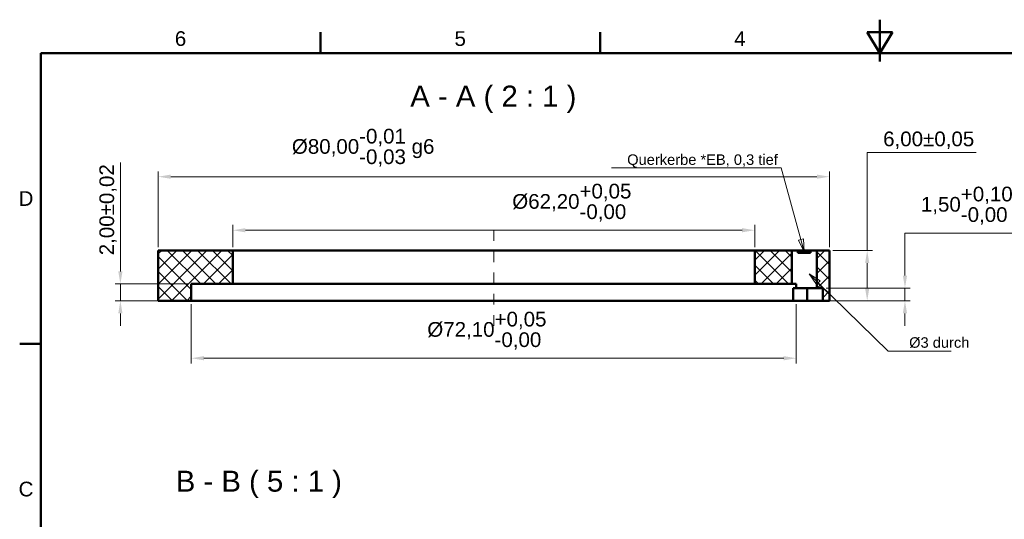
# Model space of a CAD drawing. Header units: inches. Extents: x 0.8 to 17.2, y 0.6 to 12.1.
# Tile 2 of 3: x 0.9 to 10.2, y 7.4 to 12.1. Entities that reach past the tile are written whole.
import ezdxf
from ezdxf.enums import TextEntityAlignment as Align

# ---------------------------------------------------------------- set-up
doc = ezdxf.new("R2010")
doc.units = ezdxf.units.IN
doc.header["$MEASUREMENT"] = 0
doc.linetypes.add('CENTER2', pattern=[1.125, 0.75, -0.125, 0.125, -0.125])
doc.layers.get('0').update_dxf_attribs({"lineweight": 25})
for name, color, linetype, lineweight in [('BEMASSUNG', 7, 'Continuous', 18), ('MITTELLINIE', 7, 'CENTER2', 18), ('RAHMEN', 7, 'Continuous', 50), ('SCHRAFFUR', 7, 'Continuous', 18), ('SICHTKANTE', 7, 'Continuous', 50), ('TEXT', 7, 'Continuous', 18)]:
    doc.layers.add(name, color=color, linetype=linetype, lineweight=lineweight)
doc.styles.add('ISO_14', font='arial.ttf')
doc.styles.add('ISO_20', font='arial.ttf')
doc.styles.add('ISO_81', font='arial.ttf')
doc.styles.add('ISO_82', font='arial.ttf')
doc.styles.add('ISO_DWG_RFN', font='arial.ttf')
doc.dimstyles.new('DWG_RFN', dxfattribs={"dimtxt": 0.137795, "dimasz": 0.11811, "dimexe": 0.049213, "dimexo": 0.031496, "dimgap": 0.031496, "dimtad": 1, "dimlfac": 25.4, "dimtxsty": 'ISO_DWG_RFN', "dimcen": 2.5, "dimclrd": 7, "dimclre": 7, "dimclrt": 7, "dimadec": 1, "dimazin": 3, "dimtfac": 1, "dimtmove": 0, "dimatfit": 3, "dimfxl": 0, "dimlwd": 18, "dimlwe": 18})

# ---------------------------------------------------------------- blocks, each defined once
blk = doc.blocks.new('Leader Text1')
at = {"layer": 'BEMASSUNG', "color": 7, "lineweight": 18}
for p, q in [((8.0821, 10.7233), (7.71, 10.7227)), ((8.2679, 10.0489), (8.0821, 10.7233)), ((8.2906, 10.0552), (8.2451, 10.0426)), ((8.2451, 10.0426), (8.2992, 9.935)), ((8.2679, 10.0489), (8.2992, 9.935)), ((8.2992, 9.935), (8.2906, 10.0552))]:
    blk.add_line(p, q, dxfattribs=at)
at = {"layer": 'BEMASSUNG', "color": 7, "lineweight": 18, "flags": 128}
blk.add_lwpolyline([(8.2451, 10.0426), (8.2992, 9.935), (8.2906, 10.0552), (8.2451, 10.0426)], dxfattribs=at)
at = {"layer": 'BEMASSUNG', "color": 7}
blk.add_solid([(8.2451, 10.0426), (8.2992, 9.935), (8.2906, 10.0552), (8.2451, 10.0426)], dxfattribs=at)
blk = doc.blocks.new('Leader Text2')
at = {"layer": 'BEMASSUNG', "color": 7, "lineweight": 18}
for p, q in [((8.4309, 9.6438), (8.3465, 9.7264)), ((8.4474, 9.6606), (8.3465, 9.7264)), ((8.3465, 9.7264), (8.4143, 9.6269)), ((8.4143, 9.6269), (8.4474, 9.6606)), ((8.4309, 9.6438), (9.0866, 9.002)), ((9.0866, 9.002), (9.2441, 9.002))]:
    blk.add_line(p, q, dxfattribs=at)
at = {"layer": 'BEMASSUNG', "color": 7, "lineweight": 18, "flags": 128}
blk.add_lwpolyline([(8.4474, 9.6606), (8.3465, 9.7264), (8.4143, 9.6269), (8.4474, 9.6606)], dxfattribs=at)
at = {"layer": 'BEMASSUNG', "color": 7}
blk.add_solid([(8.4474, 9.6606), (8.3465, 9.7264), (8.4143, 9.6269), (8.4474, 9.6606)], dxfattribs=at)
blk = doc.blocks.new('Hatch_1')
at = {"layer": 'SCHRAFFUR', "color": 7, "linetype": 'Continuous', "lineweight": 18}
for p, q in [((1.4961, 9.4157), (1.5292, 9.4488)), ((1.4961, 9.2742), (1.6706, 9.4488)), ((1.4961, 9.1328), (1.8121, 9.4488)), ((1.4961, 8.9914), (1.9535, 9.4488)), ((1.897, 9.1339), (1.582, 9.4488)), ((1.6225, 8.9764), (2.0949, 9.4488)), ((2.0384, 9.1339), (1.7235, 9.4488)), ((2.1799, 9.1339), (1.8649, 9.4488)), ((2.1969, 9.2583), (2.0063, 9.4488)), ((2.1969, 9.3997), (2.1477, 9.4488)), ((1.8071, 9.0824), (1.4961, 9.3934)), ((1.9214, 9.1339), (2.1969, 9.4093)), ((1.7716, 8.9764), (1.4961, 9.252)), ((2.0628, 9.1339), (2.1969, 9.2679)), ((1.6302, 8.9764), (1.4961, 9.1105)), ((1.7639, 8.9764), (1.8071, 9.0196))]:
    blk.add_line(p, q, dxfattribs=at)
blk = doc.blocks.new('Hatch_2')
at = {"layer": 'SCHRAFFUR', "color": 7, "linetype": 'Continuous', "lineweight": 18}
for p, q in [((7.6772, 9.3742), (7.7518, 9.4488)), ((7.7953, 9.3167), (7.6772, 9.4348)), ((7.6772, 9.2328), (7.7953, 9.3509)), ((7.7953, 9.1753), (7.6772, 9.2934)), ((7.7953, 9.0339), (7.6772, 9.152)), ((7.6803, 9.0945), (7.7953, 9.2095)), ((7.7323, 9.0051), (7.7953, 9.0681))]:
    blk.add_line(p, q, dxfattribs=at)
blk = doc.blocks.new('Hatch_3')
at = {"layer": 'SCHRAFFUR', "color": 7, "linetype": 'Continuous', "lineweight": 18}
for p, q in [((7.0945, 9.3572), (7.1861, 9.4488)), ((7.0945, 9.2158), (7.3275, 9.4488)), ((7.4124, 9.1339), (7.0975, 9.4488)), ((7.4409, 9.2468), (7.2389, 9.4488)), ((7.4409, 9.3882), (7.3803, 9.4488)), ((7.154, 9.1339), (7.4409, 9.4208)), ((7.271, 9.1339), (7.0945, 9.3104)), ((7.2954, 9.1339), (7.4409, 9.2794)), ((7.1296, 9.1339), (7.0945, 9.169)), ((7.4368, 9.1339), (7.4409, 9.138))]:
    blk.add_line(p, q, dxfattribs=at)
blk = doc.blocks.new('*D14')
at = {"layer": 'BEMASSUNG', "color": 7, "lineweight": 18, "transparency": 16777216}
for p, q in [((2.937, 9.9783), (2.937, 10.1856)), ((7.8346, 9.9783), (7.8346, 10.1856)), ((3.0551, 10.1364), (7.7165, 10.1364))]:
    blk.add_line(p, q, dxfattribs=at)
at = {"layer": 'BEMASSUNG', "color": 7, "transparency": 16777216}
for points in [[(3.0551, 10.1561), (3.0551, 10.1167), (2.937, 10.1364)], [(7.7165, 10.1561), (7.7165, 10.1167), (7.8346, 10.1364)]]:
    blk.add_solid(points, dxfattribs=at)
at = {"layer": 'Defpoints', "color": 0, "transparency": 16777216}
for p in [(7.8346, 10.1364), (2.937, 9.9469), (7.8346, 9.9469)]:
    blk.add_point(p, dxfattribs=at)
at = {"layer": 'BEMASSUNG', "color": 7, "lineweight": 18, "transparency": 16777216, "insert": (5.5589, 10.5723), "char_height": 0.137795, "attachment_point": 1, "style": 'ISO_DWG_RFN'}
blk.add_mtext('\\A1;{Ø62,20\\S+0,05^ -0,00;}', dxfattribs=at)
blk = doc.blocks.new('*D15')
at = {"layer": 'BEMASSUNG', "color": 7, "lineweight": 18, "transparency": 16777216}
for p, q in [((2.2362, 9.9783), (2.2362, 10.6882)), ((2.3543, 10.6389), (8.4173, 10.6389)), ((8.5354, 9.9783), (8.5354, 10.6882))]:
    blk.add_line(p, q, dxfattribs=at)
at = {"layer": 'BEMASSUNG', "color": 7, "transparency": 16777216}
for points in [[(2.3543, 10.6586), (2.3543, 10.6193), (2.2362, 10.6389)], [(8.4173, 10.6586), (8.4173, 10.6193), (8.5354, 10.6389)]]:
    blk.add_solid(points, dxfattribs=at)
at = {"layer": 'Defpoints', "color": 0, "transparency": 16777216}
for p in [(8.5354, 10.6389), (2.2362, 9.9469), (8.5354, 9.9469)]:
    blk.add_point(p, dxfattribs=at)
at = {"layer": 'BEMASSUNG', "color": 7, "lineweight": 18, "transparency": 16777216, "insert": (3.4912, 11.0881), "char_height": 0.137795, "attachment_point": 1, "style": 'ISO_DWG_RFN'}
blk.add_mtext('\\A1;{Ø80,00\\S-0,01^ -0,03; g6}', dxfattribs=at)
blk = doc.blocks.new('*D16')
at = {"layer": 'BEMASSUNG', "color": 7, "lineweight": 18, "transparency": 16777216}
for p, q in [((2.5472, 9.4429), (2.5472, 8.8859)), ((8.2244, 9.4429), (8.2244, 8.8859)), ((2.6654, 8.9351), (8.1063, 8.9351))]:
    blk.add_line(p, q, dxfattribs=at)
at = {"layer": 'BEMASSUNG', "color": 7, "transparency": 16777216}
for points in [[(2.6654, 8.9548), (2.6654, 8.9155), (2.5472, 8.9351)], [(8.1063, 8.9548), (8.1063, 8.9155), (8.2244, 8.9351)]]:
    blk.add_solid(points, dxfattribs=at)
at = {"layer": 'Defpoints', "color": 0, "transparency": 16777216}
for p in [(2.5472, 9.4744), (8.2244, 9.4744), (8.2244, 8.9351)]:
    blk.add_point(p, dxfattribs=at)
at = {"layer": 'BEMASSUNG', "color": 7, "lineweight": 18, "transparency": 16777216, "insert": (4.7618, 9.3711), "char_height": 0.137795, "attachment_point": 1, "style": 'ISO_DWG_RFN'}
blk.add_mtext('\\A1;{Ø72,10\\S+0,05^ -0,00;}', dxfattribs=at)
blk = doc.blocks.new('*D17')
at = {"layer": 'BEMASSUNG', "color": 7, "lineweight": 18, "transparency": 16777216}
for p, q in [((1.8819, 9.75), (1.8819, 10.7719)), ((2.5157, 9.6319), (1.8327, 9.6319)), ((1.8819, 9.4744), (1.8819, 9.6319)), ((2.5157, 9.4744), (1.8327, 9.4744)), ((1.8819, 9.3563), (1.8819, 9.2382))]:
    blk.add_line(p, q, dxfattribs=at)
at = {"layer": 'BEMASSUNG', "color": 7, "transparency": 16777216}
for points in [[(1.8622, 9.75), (1.9016, 9.75), (1.8819, 9.6319)], [(1.8622, 9.3563), (1.9016, 9.3563), (1.8819, 9.4744)]]:
    blk.add_solid(points, dxfattribs=at)
at = {"layer": 'Defpoints', "color": 0, "transparency": 16777216}
for p in [(1.8819, 9.6319), (2.5472, 9.6319), (2.5472, 9.4744)]:
    blk.add_point(p, dxfattribs=at)
at = {"layer": 'BEMASSUNG', "color": 7, "lineweight": 18, "transparency": 16777216, "insert": (1.6848, 9.9012), "char_height": 0.137795, "attachment_point": 1, "rotation": 90, "style": 'ISO_DWG_RFN'}
blk.add_mtext('\\A1;{2,00±0,02}', dxfattribs=at)
blk = doc.blocks.new('*D18')
at = {"layer": 'BEMASSUNG', "color": 7, "lineweight": 18, "transparency": 16777216}
for p, q in [((10.246, 10.1092), (9.2441, 10.1092)), ((9.2441, 10.1092), (9.2441, 9.8287)), ((9.2441, 9.7106), (9.2441, 9.8287)), ((8.5039, 9.5925), (9.2933, 9.5925)), ((9.2441, 9.4744), (9.2441, 9.5925)), ((8.5039, 9.4744), (9.2933, 9.4744)), ((9.2441, 9.3563), (9.2441, 9.2382))]:
    blk.add_line(p, q, dxfattribs=at)
at = {"layer": 'BEMASSUNG', "color": 7, "transparency": 16777216}
for points in [[(9.2244, 9.7106), (9.2638, 9.7106), (9.2441, 9.5925)], [(9.2244, 9.3563), (9.2638, 9.3563), (9.2441, 9.4744)]]:
    blk.add_solid(points, dxfattribs=at)
at = {"layer": 'Defpoints', "color": 0, "transparency": 16777216}
for p in [(8.4724, 9.5925), (9.2441, 9.5925), (8.4724, 9.4744)]:
    blk.add_point(p, dxfattribs=at)
at = {"layer": 'BEMASSUNG', "color": 7, "lineweight": 18, "transparency": 16777216, "insert": (9.3937, 10.5451), "char_height": 0.137795, "attachment_point": 1, "style": 'ISO_DWG_RFN'}
blk.add_mtext('\\A1;{1,50\\S+0,10^ -0,00;}', dxfattribs=at)
blk = doc.blocks.new('*D22')
at = {"layer": 'BEMASSUNG', "color": 7, "lineweight": 18, "transparency": 16777216}
for p, q in [((9.9109, 10.8654), (8.8898, 10.8654)), ((8.8898, 10.8654), (8.8898, 9.9469)), ((8.5669, 9.9469), (8.939, 9.9469)), ((8.8898, 9.5925), (8.8898, 9.8287)), ((8.5669, 9.4744), (8.939, 9.4744))]:
    blk.add_line(p, q, dxfattribs=at)
at = {"layer": 'BEMASSUNG', "color": 7, "transparency": 16777216}
for points in [[(8.8701, 9.8287), (8.9094, 9.8287), (8.8898, 9.9469)], [(8.8701, 9.5925), (8.9094, 9.5925), (8.8898, 9.4744)]]:
    blk.add_solid(points, dxfattribs=at)
at = {"layer": 'Defpoints', "color": 0, "transparency": 16777216}
for p in [(8.5354, 9.9469), (8.8898, 9.9469), (8.5354, 9.4744)]:
    blk.add_point(p, dxfattribs=at)
at = {"layer": 'BEMASSUNG', "color": 7, "lineweight": 18, "transparency": 16777216, "insert": (9.0394, 11.0625), "char_height": 0.137795, "attachment_point": 1, "style": 'ISO_DWG_RFN'}
blk.add_mtext('\\A1;{6,00±0,05}', dxfattribs=at)

msp = doc.modelspace()

# ---------------------------------------------------------------- linework, layer by layer
at = {"layer": 'BEMASSUNG'}
for p, q in [((7.7365, 10.72308), (6.49143, 10.72308)), ((9.24409, 9.00197), (9.67717, 9.00197))]:
    msp.add_line(p, q, dxfattribs=at)
at = {"layer": 'MITTELLINIE', "ltscale": 0.093322}
msp.add_line((5.38583, 9.23819), (5.38583, 10.18307), dxfattribs=at)
at = {"layer": 'RAHMEN'}
for p, q in [((9.00787, 12.1122), (9.00787, 11.7185)), ((3.75853, 11.79724), (3.75853, 11.99409)), ((6.3832, 11.79724), (6.3832, 11.99409)), ((9.12598, 11.99409), (8.88976, 11.99409)), ((8.88976, 11.99409), (9.00787, 11.79724)), ((9.00787, 11.79724), (9.12598, 11.99409)), ((9.00787, 11.79724), (9.00787, 11.99409)), ((16.88189, 11.79724), (1.13386, 11.79724)), ((1.13386, 11.79724), (1.13386, 0.89173)), ((1.13386, 9.07087), (0.93701, 9.07087))]:
    msp.add_line(p, q, dxfattribs=at)
at = {"layer": 'SICHTKANTE'}
for p, q in [((2.23622, 9.47441), (2.23622, 9.94685)), ((2.23622, 9.94685), (2.93701, 9.94685)), ((2.93701, 9.94685), (2.93701, 9.63189)), ((2.95492, 9.94685), (2.93701, 9.94685)), ((2.97282, 9.94685), (2.95492, 9.94685)), ((2.99073, 9.94685), (2.97282, 9.94685)), ((3.02859, 9.94685), (2.99073, 9.94685)), ((3.08141, 9.94685), (3.02859, 9.94685)), ((3.13424, 9.94685), (3.08141, 9.94685)), ((3.19167, 9.94685), (3.13424, 9.94685)), ((3.27677, 9.94685), (3.19167, 9.94685)), ((3.36186, 9.94685), (3.27677, 9.94685)), ((3.44695, 9.94685), (3.36186, 9.94685)), ((3.55204, 9.94685), (3.44695, 9.94685)), ((3.66514, 9.94685), (3.55204, 9.94685)), ((3.77823, 9.94685), (3.66514, 9.94685)), ((3.89771, 9.94685), (3.77823, 9.94685)), ((4.03313, 9.94685), (3.89771, 9.94685)), ((4.16855, 9.94685), (4.03313, 9.94685)), ((4.30398, 9.94685), (4.16855, 9.94685)), ((4.45272, 9.94685), (4.30398, 9.94685)), ((4.60368, 9.94685), (4.45272, 9.94685)), ((4.75465, 9.94685), (4.60368, 9.94685)), ((4.90903, 9.94685), (4.75465, 9.94685)), ((5.06796, 9.94685), (4.90903, 9.94685)), ((5.22689, 9.94685), (5.06796, 9.94685)), ((5.38583, 9.94685), (5.22689, 9.94685)), ((5.54476, 9.94685), (5.38583, 9.94685)), ((5.70369, 9.94685), (5.54476, 9.94685)), ((5.86263, 9.94685), (5.70369, 9.94685)), ((6.01701, 9.94685), (5.86263, 9.94685)), ((6.16797, 9.94685), (6.01701, 9.94685)), ((6.31893, 9.94685), (6.16797, 9.94685)), ((6.46768, 9.94685), (6.31893, 9.94685)), ((6.6031, 9.94685), (6.46768, 9.94685)), ((6.73852, 9.94685), (6.6031, 9.94685)), ((6.87395, 9.94685), (6.73852, 9.94685)), ((6.99342, 9.94685), (6.87395, 9.94685)), ((7.10652, 9.94685), (6.99342, 9.94685)), ((7.21961, 9.94685), (7.10652, 9.94685)), ((7.3247, 9.94685), (7.21961, 9.94685)), ((7.4098, 9.94685), (7.3247, 9.94685)), ((7.49489, 9.94685), (7.4098, 9.94685)), ((7.57998, 9.94685), (7.49489, 9.94685)), ((7.63741, 9.94685), (7.57998, 9.94685)), ((7.69024, 9.94685), (7.63741, 9.94685)), ((7.74306, 9.94685), (7.69024, 9.94685)), ((7.78092, 9.94685), (7.74306, 9.94685)), ((7.79883, 9.94685), (7.78092, 9.94685)), ((7.81674, 9.94685), (7.79883, 9.94685)), ((7.83465, 9.94685), (7.81674, 9.94685)), ((7.83465, 9.94685), (8.1811, 9.94685)), ((7.83465, 9.94685), (7.83465, 9.63189)), ((8.1812, 9.94685), (8.1811, 9.94685)), ((8.1811, 9.63189), (8.1811, 9.94685)), ((8.1813, 9.94685), (8.1812, 9.94685)), ((8.18139, 9.94685), (8.1813, 9.94685)), ((8.1816, 9.94685), (8.18139, 9.94685)), ((8.18189, 9.94685), (8.1816, 9.94685)), ((8.18217, 9.94685), (8.18189, 9.94685)), ((8.18249, 9.94685), (8.18217, 9.94685)), ((8.18297, 9.94685), (8.18249, 9.94685)), ((8.18345, 9.94685), (8.18297, 9.94685)), ((8.18393, 9.94685), (8.18345, 9.94685)), ((8.18454, 9.94685), (8.18393, 9.94685)), ((8.18521, 9.94685), (8.18454, 9.94685)), ((8.18587, 9.94685), (8.18521, 9.94685)), ((8.18659, 9.94685), (8.18587, 9.94685)), ((8.18744, 9.94685), (8.18659, 9.94685)), ((8.18829, 9.94685), (8.18744, 9.94685)), ((8.18915, 9.94685), (8.18829, 9.94685)), ((8.19015, 9.94685), (8.18915, 9.94685)), ((8.19118, 9.94685), (8.19015, 9.94685)), ((8.19221, 9.94685), (8.19118, 9.94685)), ((8.19331, 9.94685), (8.19221, 9.94685)), ((8.19452, 9.94685), (8.19331, 9.94685)), ((8.19572, 9.94685), (8.19452, 9.94685)), ((8.19693, 9.94685), (8.19572, 9.94685)), ((8.1983, 9.94685), (8.19693, 9.94685)), ((8.19967, 9.94685), (8.1983, 9.94685)), ((8.20104, 9.94685), (8.19967, 9.94685)), ((8.2025, 9.94685), (8.20104, 9.94685)), ((8.20403, 9.94685), (8.2025, 9.94685)), ((8.20556, 9.94685), (8.20403, 9.94685)), ((8.20711, 9.94685), (8.20556, 9.94685)), ((8.20879, 9.94685), (8.20711, 9.94685)), ((8.21047, 9.94685), (8.20879, 9.94685)), ((8.21215, 9.94685), (8.21047, 9.94685)), ((8.21393, 9.94685), (8.21215, 9.94685)), ((8.21575, 9.94685), (8.21393, 9.94685)), ((8.21758, 9.94685), (8.21575, 9.94685)), ((8.21944, 9.94685), (8.21758, 9.94685)), ((8.22139, 9.94685), (8.21944, 9.94685)), ((8.22334, 9.94685), (8.22139, 9.94685)), ((8.22529, 9.94685), (8.22334, 9.94685)), ((8.22735, 9.94685), (8.22529, 9.94685)), ((8.22942, 9.94685), (8.22735, 9.94685)), ((8.23149, 9.94685), (8.22942, 9.94685)), ((8.23361, 9.94685), (8.23149, 9.94685)), ((8.23579, 9.94685), (8.23361, 9.94685)), ((8.23798, 9.94685), (8.23579, 9.94685)), ((8.24016, 9.94685), (8.23798, 9.94685)), ((8.24059, 9.94685), (8.24016, 9.94685)), ((8.24016, 9.92323), (8.24016, 9.94685)), ((8.24129, 9.92323), (8.24016, 9.92323)), ((8.24102, 9.94685), (8.24059, 9.94685)), ((8.24145, 9.94685), (8.24102, 9.94685)), ((8.24241, 9.92323), (8.24129, 9.92323)), ((8.24237, 9.94685), (8.24145, 9.94685)), ((8.24364, 9.94685), (8.24237, 9.94685)), ((8.24354, 9.92323), (8.24241, 9.92323)), ((8.24468, 9.92323), (8.24354, 9.92323)), ((8.24491, 9.94685), (8.24364, 9.94685)), ((8.24583, 9.92323), (8.24468, 9.92323)), ((8.2463, 9.94685), (8.24491, 9.94685)), ((8.24698, 9.92323), (8.24583, 9.92323)), ((8.24835, 9.94685), (8.2463, 9.94685)), ((8.24813, 9.92323), (8.24698, 9.92323)), ((8.2493, 9.92323), (8.24813, 9.92323)), ((8.2504, 9.94685), (8.24835, 9.94685)), ((8.25048, 9.92323), (8.2493, 9.92323)), ((8.25246, 9.94685), (8.2504, 9.94685)), ((8.25165, 9.92323), (8.25048, 9.92323)), ((8.25283, 9.92323), (8.25165, 9.92323)), ((8.25499, 9.94685), (8.25246, 9.94685)), ((8.25402, 9.92323), (8.25283, 9.92323)), ((8.25521, 9.92323), (8.25402, 9.92323)), ((8.25772, 9.94685), (8.25499, 9.94685)), ((8.25641, 9.92323), (8.25521, 9.92323)), ((8.25762, 9.92323), (8.25641, 9.92323)), ((8.25882, 9.92323), (8.25762, 9.92323)), ((8.26044, 9.94685), (8.25772, 9.94685)), ((8.26003, 9.92323), (8.25882, 9.92323)), ((8.26125, 9.92323), (8.26003, 9.92323)), ((8.26333, 9.94685), (8.26044, 9.94685)), ((8.26248, 9.92323), (8.26125, 9.92323)), ((8.2637, 9.92323), (8.26248, 9.92323)), ((8.26659, 9.94685), (8.26333, 9.94685)), ((8.26493, 9.92323), (8.2637, 9.92323)), ((8.26617, 9.92323), (8.26493, 9.92323)), ((8.26741, 9.92323), (8.26617, 9.92323)), ((8.26986, 9.94685), (8.26659, 9.94685)), ((8.26864, 9.92323), (8.26741, 9.92323)), ((8.26989, 9.92323), (8.26864, 9.92323)), ((8.27312, 9.94685), (8.26986, 9.94685)), ((8.27114, 9.92323), (8.26989, 9.92323)), ((8.27239, 9.92323), (8.27114, 9.92323)), ((8.27365, 9.92323), (8.27239, 9.92323)), ((8.27671, 9.94685), (8.27312, 9.94685)), ((8.27491, 9.92323), (8.27365, 9.92323)), ((8.27617, 9.92323), (8.27491, 9.92323)), ((8.27744, 9.92323), (8.27617, 9.92323)), ((8.28035, 9.94685), (8.27671, 9.94685)), ((8.27871, 9.92323), (8.27744, 9.92323)), ((8.27998, 9.92323), (8.27871, 9.92323)), ((8.28125, 9.92323), (8.27998, 9.92323)), ((8.28399, 9.94685), (8.28035, 9.94685)), ((8.28252, 9.92323), (8.28125, 9.92323)), ((8.2838, 9.92323), (8.28252, 9.92323)), ((8.28508, 9.92323), (8.2838, 9.92323)), ((8.28771, 9.94685), (8.28399, 9.94685)), ((8.28635, 9.92323), (8.28508, 9.92323)), ((8.28764, 9.92323), (8.28635, 9.92323)), ((8.28892, 9.92323), (8.28764, 9.92323)), ((8.29155, 9.94685), (8.28771, 9.94685)), ((8.2902, 9.92323), (8.28892, 9.92323)), ((8.29149, 9.92323), (8.2902, 9.92323)), ((8.29277, 9.92323), (8.29149, 9.92323)), ((8.29538, 9.94685), (8.29155, 9.94685)), ((8.29406, 9.92323), (8.29277, 9.92323)), ((8.29535, 9.92323), (8.29406, 9.92323)), ((8.29664, 9.92323), (8.29535, 9.92323)), ((8.29921, 9.94685), (8.29538, 9.94685)), ((8.29792, 9.92323), (8.29664, 9.92323)), ((8.29921, 9.92323), (8.29792, 9.92323)), ((8.30305, 9.94685), (8.29921, 9.94685)), ((8.3005, 9.92323), (8.29921, 9.92323)), ((8.30179, 9.92323), (8.3005, 9.92323)), ((8.30308, 9.92323), (8.30179, 9.92323)), ((8.30688, 9.94685), (8.30305, 9.94685)), ((8.30436, 9.92323), (8.30308, 9.92323)), ((8.30565, 9.92323), (8.30436, 9.92323)), ((8.30694, 9.92323), (8.30565, 9.92323)), ((8.31071, 9.94685), (8.30688, 9.94685)), ((8.30822, 9.92323), (8.30694, 9.92323)), ((8.3095, 9.92323), (8.30822, 9.92323)), ((8.31079, 9.92323), (8.3095, 9.92323)), ((8.31443, 9.94685), (8.31071, 9.94685)), ((8.31207, 9.92323), (8.31079, 9.92323)), ((8.31335, 9.92323), (8.31207, 9.92323)), ((8.31463, 9.92323), (8.31335, 9.92323)), ((8.31807, 9.94685), (8.31443, 9.94685)), ((8.3159, 9.92323), (8.31463, 9.92323)), ((8.31718, 9.92323), (8.3159, 9.92323)), ((8.31845, 9.92323), (8.31718, 9.92323)), ((8.32172, 9.94685), (8.31807, 9.94685)), ((8.31972, 9.92323), (8.31845, 9.92323)), ((8.32099, 9.92323), (8.31972, 9.92323)), ((8.32225, 9.92323), (8.32099, 9.92323)), ((8.3253, 9.94685), (8.32172, 9.94685)), ((8.32351, 9.92323), (8.32225, 9.92323)), ((8.32477, 9.92323), (8.32351, 9.92323)), ((8.32603, 9.92323), (8.32477, 9.92323)), ((8.32857, 9.94685), (8.3253, 9.94685)), ((8.32728, 9.92323), (8.32603, 9.92323)), ((8.32853, 9.92323), (8.32728, 9.92323)), ((8.32978, 9.92323), (8.32853, 9.92323)), ((8.33183, 9.94685), (8.32857, 9.94685)), ((8.33102, 9.92323), (8.32978, 9.92323)), ((8.33226, 9.92323), (8.33102, 9.92323)), ((8.3351, 9.94685), (8.33183, 9.94685)), ((8.3335, 9.92323), (8.33226, 9.92323)), ((8.33473, 9.92323), (8.3335, 9.92323)), ((8.33595, 9.92323), (8.33473, 9.92323)), ((8.33798, 9.94685), (8.3351, 9.94685)), ((8.33717, 9.92323), (8.33595, 9.92323)), ((8.33839, 9.92323), (8.33717, 9.92323)), ((8.34071, 9.94685), (8.33798, 9.94685)), ((8.3396, 9.92323), (8.33839, 9.92323)), ((8.34081, 9.92323), (8.3396, 9.92323)), ((8.34344, 9.94685), (8.34071, 9.94685)), ((8.34202, 9.92323), (8.34081, 9.92323)), ((8.34321, 9.92323), (8.34202, 9.92323)), ((8.3444, 9.92323), (8.34321, 9.92323)), ((8.34597, 9.94685), (8.34344, 9.94685)), ((8.34559, 9.92323), (8.3444, 9.92323)), ((8.34678, 9.92323), (8.34559, 9.92323)), ((8.34802, 9.94685), (8.34597, 9.94685)), ((8.34795, 9.92323), (8.34678, 9.92323)), ((8.34912, 9.92323), (8.34795, 9.92323)), ((8.35007, 9.94685), (8.34802, 9.94685)), ((8.35029, 9.92323), (8.34912, 9.92323)), ((8.35213, 9.94685), (8.35007, 9.94685)), ((8.35144, 9.92323), (8.35029, 9.92323)), ((8.35259, 9.92323), (8.35144, 9.92323)), ((8.35351, 9.94685), (8.35213, 9.94685)), ((8.35374, 9.92323), (8.35259, 9.92323)), ((8.35479, 9.94685), (8.35351, 9.94685)), ((8.35489, 9.92323), (8.35374, 9.92323)), ((8.35606, 9.94685), (8.35479, 9.94685)), ((8.35601, 9.92323), (8.35489, 9.92323)), ((8.35714, 9.92323), (8.35601, 9.92323)), ((8.35697, 9.94685), (8.35606, 9.94685)), ((8.3574, 9.94685), (8.35697, 9.94685)), ((8.35827, 9.92323), (8.35714, 9.92323)), ((8.35784, 9.94685), (8.3574, 9.94685)), ((8.35827, 9.94685), (8.35784, 9.94685)), ((8.36045, 9.94685), (8.35827, 9.94685)), ((8.35827, 9.92323), (8.35827, 9.94685)), ((8.36263, 9.94685), (8.36045, 9.94685)), ((8.36481, 9.94685), (8.36263, 9.94685)), ((8.36693, 9.94685), (8.36481, 9.94685)), ((8.369, 9.94685), (8.36693, 9.94685)), ((8.37108, 9.94685), (8.369, 9.94685)), ((8.37313, 9.94685), (8.37108, 9.94685)), ((8.37508, 9.94685), (8.37313, 9.94685)), ((8.37704, 9.94685), (8.37508, 9.94685)), ((8.37899, 9.94685), (8.37704, 9.94685)), ((8.38085, 9.94685), (8.37899, 9.94685)), ((8.38267, 9.94685), (8.38085, 9.94685)), ((8.38449, 9.94685), (8.38267, 9.94685)), ((8.38627, 9.94685), (8.38449, 9.94685)), ((8.38795, 9.94685), (8.38627, 9.94685)), ((8.38963, 9.94685), (8.38795, 9.94685)), ((8.39131, 9.94685), (8.38963, 9.94685)), ((8.39287, 9.94685), (8.39131, 9.94685)), ((8.3944, 9.94685), (8.39287, 9.94685)), ((8.39593, 9.94685), (8.3944, 9.94685)), ((8.39739, 9.94685), (8.39593, 9.94685)), ((8.39876, 9.94685), (8.39739, 9.94685)), ((8.40013, 9.94685), (8.39876, 9.94685)), ((8.4015, 9.94685), (8.40013, 9.94685)), ((8.4027, 9.94685), (8.4015, 9.94685)), ((8.40391, 9.94685), (8.4027, 9.94685)), ((8.40511, 9.94685), (8.40391, 9.94685)), ((8.40621, 9.94685), (8.40511, 9.94685)), ((8.40725, 9.94685), (8.40621, 9.94685)), ((8.40828, 9.94685), (8.40725, 9.94685)), ((8.40928, 9.94685), (8.40828, 9.94685)), ((8.41013, 9.94685), (8.40928, 9.94685)), ((8.41098, 9.94685), (8.41013, 9.94685)), ((8.41183, 9.94685), (8.41098, 9.94685)), ((8.41255, 9.94685), (8.41183, 9.94685)), ((8.41322, 9.94685), (8.41255, 9.94685)), ((8.41389, 9.94685), (8.41322, 9.94685)), ((8.4145, 9.94685), (8.41389, 9.94685)), ((8.41498, 9.94685), (8.4145, 9.94685)), ((8.41546, 9.94685), (8.41498, 9.94685)), ((8.41594, 9.94685), (8.41546, 9.94685)), ((8.41625, 9.94685), (8.41594, 9.94685)), ((8.41654, 9.94685), (8.41625, 9.94685)), ((8.41683, 9.94685), (8.41654, 9.94685)), ((8.41703, 9.94685), (8.41683, 9.94685)), ((8.41713, 9.94685), (8.41703, 9.94685)), ((8.41723, 9.94685), (8.41713, 9.94685)), ((8.41732, 9.94685), (8.41723, 9.94685)), ((8.41732, 9.59252), (8.41732, 9.94685)), ((8.41732, 9.94685), (8.53543, 9.94685)), ((8.53543, 9.47441), (8.53543, 9.94685)), ((2.93701, 9.63189), (2.54724, 9.63189)), ((2.54724, 9.63189), (2.54724, 9.47441)), ((2.95492, 9.63189), (2.93701, 9.63189)), ((2.97282, 9.63189), (2.95492, 9.63189)), ((2.99073, 9.63189), (2.97282, 9.63189)), ((3.02859, 9.63189), (2.99073, 9.63189)), ((3.08141, 9.63189), (3.02859, 9.63189)), ((3.13424, 9.63189), (3.08141, 9.63189)), ((3.19167, 9.63189), (3.13424, 9.63189)), ((3.27677, 9.63189), (3.19167, 9.63189)), ((3.36186, 9.63189), (3.27677, 9.63189)), ((3.44695, 9.63189), (3.36186, 9.63189)), ((3.55204, 9.63189), (3.44695, 9.63189)), ((3.66514, 9.63189), (3.55204, 9.63189)), ((3.77823, 9.63189), (3.66514, 9.63189)), ((3.89771, 9.63189), (3.77823, 9.63189)), ((4.03313, 9.63189), (3.89771, 9.63189)), ((4.16855, 9.63189), (4.03313, 9.63189)), ((4.30398, 9.63189), (4.16855, 9.63189)), ((4.45272, 9.63189), (4.30398, 9.63189)), ((4.60368, 9.63189), (4.45272, 9.63189)), ((4.75465, 9.63189), (4.60368, 9.63189)), ((4.90903, 9.63189), (4.75465, 9.63189)), ((5.06796, 9.63189), (4.90903, 9.63189)), ((5.22689, 9.63189), (5.06796, 9.63189)), ((5.38583, 9.63189), (5.22689, 9.63189)), ((5.54476, 9.63189), (5.38583, 9.63189)), ((5.70369, 9.63189), (5.54476, 9.63189)), ((5.86263, 9.63189), (5.70369, 9.63189)), ((6.01701, 9.63189), (5.86263, 9.63189)), ((6.16797, 9.63189), (6.01701, 9.63189)), ((6.31893, 9.63189), (6.16797, 9.63189)), ((6.46768, 9.63189), (6.31893, 9.63189)), ((6.6031, 9.63189), (6.46768, 9.63189)), ((6.73852, 9.63189), (6.6031, 9.63189)), ((6.87395, 9.63189), (6.73852, 9.63189)), ((6.99342, 9.63189), (6.87395, 9.63189)), ((7.10652, 9.63189), (6.99342, 9.63189)), ((7.21961, 9.63189), (7.10652, 9.63189)), ((7.3247, 9.63189), (7.21961, 9.63189)), ((7.4098, 9.63189), (7.3247, 9.63189)), ((7.49489, 9.63189), (7.4098, 9.63189)), ((7.57998, 9.63189), (7.49489, 9.63189)), ((7.63741, 9.63189), (7.57998, 9.63189)), ((7.69024, 9.63189), (7.63741, 9.63189)), ((7.74306, 9.63189), (7.69024, 9.63189)), ((7.78092, 9.63189), (7.74306, 9.63189)), ((7.79883, 9.63189), (7.78092, 9.63189)), ((7.81674, 9.63189), (7.79883, 9.63189)), ((7.83465, 9.63189), (7.81674, 9.63189)), ((8.1811, 9.63189), (7.83465, 9.63189)), ((8.18117, 9.63189), (8.1811, 9.63189)), ((8.18124, 9.63189), (8.18117, 9.63189)), ((8.1813, 9.63189), (8.18124, 9.63189)), ((8.18144, 9.63189), (8.1813, 9.63189)), ((8.18164, 9.63189), (8.18144, 9.63189)), ((8.18184, 9.63189), (8.18164, 9.63189)), ((8.18206, 9.63189), (8.18184, 9.63189)), ((8.18239, 9.63189), (8.18206, 9.63189)), ((8.18272, 9.63189), (8.18239, 9.63189)), ((8.18305, 9.63189), (8.18272, 9.63189)), ((8.18347, 9.63189), (8.18305, 9.63189)), ((8.18394, 9.63189), (8.18347, 9.63189)), ((8.1844, 9.63189), (8.18394, 9.63189)), ((8.18489, 9.63189), (8.1844, 9.63189)), ((8.18548, 9.63189), (8.18489, 9.63189)), ((8.18607, 9.63189), (8.18548, 9.63189)), ((8.18666, 9.63189), (8.18607, 9.63189)), ((8.18736, 9.63189), (8.18666, 9.63189)), ((8.18808, 9.63189), (8.18736, 9.63189)), ((8.18879, 9.63189), (8.18808, 9.63189)), ((8.18956, 9.63189), (8.18879, 9.63189)), ((8.1904, 9.63189), (8.18956, 9.63189)), ((8.19124, 9.63189), (8.1904, 9.63189)), ((8.19208, 9.63189), (8.19124, 9.63189)), ((8.19304, 9.63189), (8.19208, 9.63189)), ((8.194, 9.63189), (8.19304, 9.63189)), ((8.19496, 9.63189), (8.194, 9.63189)), ((8.19599, 9.63189), (8.19496, 9.63189)), ((8.19706, 9.63189), (8.19599, 9.63189)), ((8.19814, 9.63189), (8.19706, 9.63189)), ((8.19923, 9.63189), (8.19814, 9.63189)), ((8.20042, 9.63189), (8.19923, 9.63189)), ((8.20161, 9.63189), (8.20042, 9.63189)), ((8.2028, 9.63189), (8.20161, 9.63189)), ((8.20407, 9.63189), (8.2028, 9.63189)), ((8.20537, 9.63189), (8.20407, 9.63189)), ((8.20666, 9.63189), (8.20537, 9.63189)), ((8.20799, 9.63189), (8.20666, 9.63189)), ((8.20939, 9.63189), (8.20799, 9.63189)), ((8.21079, 9.63189), (8.20939, 9.63189)), ((8.21219, 9.63189), (8.21079, 9.63189)), ((8.21367, 9.63189), (8.21219, 9.63189)), ((8.21517, 9.63189), (8.21367, 9.63189)), ((8.21667, 9.63189), (8.21517, 9.63189)), ((8.21821, 9.63189), (8.21667, 9.63189)), ((8.2198, 9.63189), (8.21821, 9.63189)), ((8.22139, 9.63189), (8.2198, 9.63189)), ((8.22298, 9.63189), (8.22139, 9.63189)), ((8.22298, 9.63189), (8.22298, 9.59252)), ((8.19521, 9.59252), (8.19486, 9.59252)), ((8.19486, 9.59252), (8.19486, 9.47441)), ((8.19556, 9.59252), (8.19521, 9.59252)), ((8.19591, 9.59252), (8.19556, 9.59252)), ((8.19625, 9.59252), (8.19591, 9.59252)), ((8.1966, 9.59252), (8.19625, 9.59252)), ((8.19694, 9.59252), (8.1966, 9.59252)), ((8.19728, 9.59252), (8.19694, 9.59252)), ((8.19762, 9.59252), (8.19728, 9.59252)), ((8.19795, 9.59252), (8.19762, 9.59252)), ((8.19829, 9.59252), (8.19795, 9.59252)), ((8.19862, 9.59252), (8.19829, 9.59252)), ((8.19895, 9.59252), (8.19862, 9.59252)), ((8.19928, 9.59252), (8.19895, 9.59252)), ((8.19961, 9.59252), (8.19928, 9.59252)), ((8.19993, 9.59252), (8.19961, 9.59252)), ((8.20025, 9.59252), (8.19993, 9.59252)), ((8.20057, 9.59252), (8.20025, 9.59252)), ((8.20089, 9.59252), (8.20057, 9.59252)), ((8.2012, 9.59252), (8.20089, 9.59252)), ((8.20151, 9.59252), (8.2012, 9.59252)), ((8.20183, 9.59252), (8.20151, 9.59252)), ((8.20213, 9.59252), (8.20183, 9.59252)), ((8.20244, 9.59252), (8.20213, 9.59252)), ((8.20275, 9.59252), (8.20244, 9.59252)), ((8.20305, 9.59252), (8.20275, 9.59252)), ((8.20335, 9.59252), (8.20305, 9.59252)), ((8.20365, 9.59252), (8.20335, 9.59252)), ((8.20394, 9.59252), (8.20365, 9.59252)), ((8.20423, 9.59252), (8.20394, 9.59252)), ((8.20453, 9.59252), (8.20423, 9.59252)), ((8.20482, 9.59252), (8.20453, 9.59252)), ((8.2051, 9.59252), (8.20482, 9.59252)), ((8.20539, 9.59252), (8.2051, 9.59252)), ((8.20567, 9.59252), (8.20539, 9.59252)), ((8.20595, 9.59252), (8.20567, 9.59252)), ((8.20623, 9.59252), (8.20595, 9.59252)), ((8.20651, 9.59252), (8.20623, 9.59252)), ((8.20679, 9.59252), (8.20651, 9.59252)), ((8.20706, 9.59252), (8.20679, 9.59252)), ((8.20733, 9.59252), (8.20706, 9.59252)), ((8.2076, 9.59252), (8.20733, 9.59252)), ((8.20786, 9.59252), (8.2076, 9.59252)), ((8.20813, 9.59252), (8.20786, 9.59252)), ((8.20839, 9.59252), (8.20813, 9.59252)), ((8.20865, 9.59252), (8.20839, 9.59252)), ((8.20891, 9.59252), (8.20865, 9.59252)), ((8.20916, 9.59252), (8.20891, 9.59252)), ((8.20942, 9.59252), (8.20916, 9.59252)), ((8.20942, 9.59252), (8.20984, 9.59252)), ((8.20984, 9.59252), (8.21026, 9.59252)), ((8.21026, 9.59252), (8.21068, 9.59252)), ((8.21068, 9.59252), (8.21109, 9.59252)), ((8.21109, 9.59252), (8.21149, 9.59252)), ((8.21149, 9.59252), (8.21189, 9.59252)), ((8.21189, 9.59252), (8.21228, 9.59252)), ((8.21228, 9.59252), (8.21266, 9.59252)), ((8.21266, 9.59252), (8.21304, 9.59252)), ((8.21304, 9.59252), (8.21342, 9.59252)), ((8.21342, 9.59252), (8.21378, 9.59252)), ((8.21378, 9.59252), (8.21414, 9.59252)), ((8.21414, 9.59252), (8.21449, 9.59252)), ((8.21449, 9.59252), (8.21485, 9.59252)), ((8.21485, 9.59252), (8.21518, 9.59252)), ((8.21518, 9.59252), (8.21552, 9.59252)), ((8.21552, 9.59252), (8.21585, 9.59252)), ((8.21585, 9.59252), (8.21617, 9.59252)), ((8.21617, 9.59252), (8.21648, 9.59252)), ((8.21648, 9.59252), (8.2168, 9.59252)), ((8.2168, 9.59252), (8.2171, 9.59252)), ((8.2171, 9.59252), (8.2174, 9.59252)), ((8.2174, 9.59252), (8.21769, 9.59252)), ((8.21769, 9.59252), (8.21798, 9.59252)), ((8.21798, 9.59252), (8.21826, 9.59252)), ((8.21826, 9.59252), (8.21853, 9.59252)), ((8.21853, 9.59252), (8.2188, 9.59252)), ((8.2188, 9.59252), (8.21906, 9.59252)), ((8.21906, 9.59252), (8.21931, 9.59252)), ((8.21931, 9.59252), (8.21956, 9.59252)), ((8.21956, 9.59252), (8.21981, 9.59252)), ((8.21981, 9.59252), (8.22004, 9.59252)), ((8.22004, 9.59252), (8.22027, 9.59252)), ((8.22027, 9.59252), (8.2205, 9.59252)), ((8.2205, 9.59252), (8.22071, 9.59252)), ((8.22071, 9.59252), (8.22092, 9.59252)), ((8.22092, 9.59252), (8.22113, 9.59252)), ((8.22113, 9.59252), (8.22133, 9.59252)), ((8.22133, 9.59252), (8.22151, 9.59252)), ((8.22151, 9.59252), (8.2217, 9.59252)), ((8.2217, 9.59252), (8.22189, 9.59252)), ((8.22189, 9.59252), (8.22206, 9.59252)), ((8.22206, 9.59252), (8.22222, 9.59252)), ((8.22222, 9.59252), (8.22239, 9.59252)), ((8.22239, 9.59252), (8.22254, 9.59252)), ((8.22254, 9.59252), (8.22269, 9.59252)), ((8.22269, 9.59252), (8.22283, 9.59252)), ((8.22283, 9.59252), (8.22298, 9.59252)), ((8.22752, 9.59252), (8.22298, 9.59252)), ((8.23206, 9.59252), (8.22752, 9.59252)), ((8.23661, 9.59252), (8.23206, 9.59252)), ((8.24142, 9.59252), (8.23661, 9.59252)), ((8.24643, 9.59252), (8.24142, 9.59252)), ((8.25144, 9.59252), (8.24643, 9.59252)), ((8.25649, 9.59252), (8.25144, 9.59252)), ((8.26184, 9.59252), (8.25649, 9.59252)), ((8.26718, 9.59252), (8.26184, 9.59252)), ((8.27252, 9.59252), (8.26718, 9.59252)), ((8.278, 9.59252), (8.27252, 9.59252)), ((8.28354, 9.59252), (8.278, 9.59252)), ((8.28908, 9.59252), (8.28354, 9.59252)), ((8.29462, 9.59252), (8.28908, 9.59252)), ((8.30021, 9.59252), (8.29462, 9.59252)), ((8.30579, 9.59252), (8.30021, 9.59252)), ((8.31137, 9.59252), (8.30579, 9.59252)), ((8.31687, 9.59252), (8.31137, 9.59252)), ((8.32236, 9.59252), (8.31687, 9.59252)), ((8.32784, 9.59252), (8.32236, 9.59252)), ((8.32753, 9.59252), (8.32753, 9.47441)), ((8.33322, 9.59252), (8.32784, 9.59252)), ((8.33846, 9.59252), (8.33322, 9.59252)), ((8.3437, 9.59252), (8.33846, 9.59252)), ((8.34894, 9.59252), (8.3437, 9.59252)), ((8.3538, 9.59252), (8.34894, 9.59252)), ((8.35866, 9.59252), (8.3538, 9.59252)), ((8.36352, 9.59252), (8.35866, 9.59252)), ((8.36809, 9.59252), (8.36352, 9.59252)), ((8.37244, 9.59252), (8.36809, 9.59252)), ((8.37679, 9.59252), (8.37244, 9.59252)), ((8.38105, 9.59252), (8.37679, 9.59252)), ((8.38477, 9.59252), (8.38105, 9.59252)), ((8.3885, 9.59252), (8.38477, 9.59252)), ((8.39223, 9.59252), (8.3885, 9.59252)), ((8.39544, 9.59252), (8.39223, 9.59252)), ((8.39844, 9.59252), (8.39544, 9.59252)), ((8.40145, 9.59252), (8.39844, 9.59252)), ((8.40422, 9.59252), (8.40145, 9.59252)), ((8.40643, 9.59252), (8.40422, 9.59252)), ((8.40863, 9.59252), (8.40643, 9.59252)), ((8.41084, 9.59252), (8.40863, 9.59252)), ((8.41231, 9.59252), (8.41084, 9.59252)), ((8.41365, 9.59252), (8.41231, 9.59252)), ((8.415, 9.59252), (8.41365, 9.59252)), ((8.41596, 9.59252), (8.415, 9.59252)), ((8.41642, 9.59252), (8.41596, 9.59252)), ((8.41687, 9.59252), (8.41642, 9.59252)), ((8.41732, 9.59252), (8.41687, 9.59252)), ((8.41732, 9.59252), (8.47244, 9.59252)), ((8.47244, 9.59252), (8.47244, 9.47441)), ((2.54724, 9.47441), (2.23622, 9.47441)), ((2.56614, 9.47441), (2.54724, 9.47441)), ((2.58504, 9.47441), (2.56614, 9.47441)), ((2.60394, 9.47441), (2.58504, 9.47441)), ((2.64395, 9.47441), (2.60394, 9.47441)), ((2.69979, 9.47441), (2.64395, 9.47441)), ((2.75563, 9.47441), (2.69979, 9.47441)), ((2.81638, 9.47441), (2.75563, 9.47441)), ((2.9066, 9.47441), (2.81638, 9.47441)), ((2.99683, 9.47441), (2.9066, 9.47441)), ((3.08705, 9.47441), (2.99683, 9.47441)), ((3.1989, 9.47441), (3.08705, 9.47441)), ((3.31939, 9.47441), (3.1989, 9.47441)), ((3.43989, 9.47441), (3.31939, 9.47441)), ((3.56746, 9.47441), (3.43989, 9.47441)), ((3.71272, 9.47441), (3.56746, 9.47441)), ((3.85798, 9.47441), (3.71272, 9.47441)), ((4.00324, 9.47441), (3.85798, 9.47441)), ((4.16404, 9.47441), (4.00324, 9.47441)), ((4.32744, 9.47441), (4.16404, 9.47441)), ((4.49084, 9.47441), (4.32744, 9.47441)), ((4.65881, 9.47441), (4.49084, 9.47441)), ((4.83288, 9.47441), (4.65881, 9.47441)), ((5.00695, 9.47441), (4.83288, 9.47441)), ((5.18102, 9.47441), (5.00695, 9.47441)), ((5.35782, 9.47441), (5.18102, 9.47441)), ((5.53462, 9.47441), (5.35782, 9.47441)), ((5.71141, 9.47441), (5.53462, 9.47441)), ((5.88516, 9.47441), (5.71141, 9.47441)), ((6.05661, 9.47441), (5.88516, 9.47441)), ((6.22806, 9.47441), (6.05661, 9.47441)), ((6.39764, 9.47441), (6.22806, 9.47441)), ((6.55592, 9.47441), (6.39764, 9.47441)), ((6.7142, 9.47441), (6.55592, 9.47441)), ((6.87248, 9.47441), (6.7142, 9.47441)), ((7.01619, 9.47441), (6.87248, 9.47441)), ((7.15407, 9.47441), (7.01619, 9.47441)), ((7.29195, 9.47441), (7.15407, 9.47441)), ((7.42221, 9.47441), (7.29195, 9.47441)), ((7.53339, 9.47441), (7.42221, 9.47441)), ((7.64458, 9.47441), (7.53339, 9.47441)), ((7.75577, 9.47441), (7.64458, 9.47441)), ((7.83972, 9.47441), (7.75577, 9.47441)), ((7.91914, 9.47441), (7.83972, 9.47441)), ((7.99855, 9.47441), (7.91914, 9.47441)), ((8.0628, 9.47441), (7.99855, 9.47441)), ((8.10682, 9.47441), (8.0628, 9.47441)), ((8.15084, 9.47441), (8.10682, 9.47441)), ((8.19486, 9.47441), (8.15084, 9.47441)), ((8.32753, 9.47441), (8.19486, 9.47441)), ((8.3937, 9.47441), (8.32753, 9.47441)), ((8.3937, 9.47441), (8.39627, 9.47441)), ((8.39627, 9.47441), (8.39884, 9.47441)), ((8.39884, 9.47441), (8.40141, 9.47441)), ((8.40141, 9.47441), (8.40397, 9.47441)), ((8.40397, 9.47441), (8.40651, 9.47441)), ((8.40651, 9.47441), (8.40905, 9.47441)), ((8.40905, 9.47441), (8.41158, 9.47441)), ((8.41158, 9.47441), (8.41405, 9.47441)), ((8.41405, 9.47441), (8.41653, 9.47441)), ((8.41653, 9.47441), (8.419, 9.47441)), ((8.419, 9.47441), (8.42141, 9.47441)), ((8.42141, 9.47441), (8.42379, 9.47441)), ((8.42379, 9.47441), (8.42617, 9.47441)), ((8.42617, 9.47441), (8.42851, 9.47441)), ((8.42851, 9.47441), (8.43076, 9.47441)), ((8.43076, 9.47441), (8.43302, 9.47441)), ((8.43302, 9.47441), (8.43527, 9.47441)), ((8.43527, 9.47441), (8.43739, 9.47441)), ((8.43739, 9.47441), (8.43949, 9.47441)), ((8.43949, 9.47441), (8.44159, 9.47441)), ((8.44159, 9.47441), (8.44362, 9.47441)), ((8.44362, 9.47441), (8.44554, 9.47441)), ((8.44554, 9.47441), (8.44746, 9.47441)), ((8.44746, 9.47441), (8.44938, 9.47441)), ((8.44938, 9.47441), (8.45109, 9.47441)), ((8.45109, 9.47441), (8.45281, 9.47441)), ((8.45281, 9.47441), (8.45453, 9.47441)), ((8.45453, 9.47441), (8.45611, 9.47441)), ((8.45611, 9.47441), (8.4576, 9.47441)), ((8.4576, 9.47441), (8.45909, 9.47441)), ((8.45909, 9.47441), (8.46055, 9.47441)), ((8.46055, 9.47441), (8.4618, 9.47441)), ((8.4618, 9.47441), (8.46304, 9.47441)), ((8.46304, 9.47441), (8.46429, 9.47441)), ((8.46429, 9.47441), (8.46535, 9.47441)), ((8.46535, 9.47441), (8.46633, 9.47441)), ((8.46633, 9.47441), (8.46732, 9.47441)), ((8.46732, 9.47441), (8.46823, 9.47441)), ((8.46823, 9.47441), (8.46894, 9.47441)), ((8.46894, 9.47441), (8.46965, 9.47441)), ((8.46965, 9.47441), (8.47036, 9.47441)), ((8.47036, 9.47441), (8.47084, 9.47441)), ((8.47084, 9.47441), (8.47127, 9.47441)), ((8.47127, 9.47441), (8.4717, 9.47441)), ((8.4717, 9.47441), (8.47201, 9.47441)), ((8.47201, 9.47441), (8.47215, 9.47441)), ((8.47215, 9.47441), (8.4723, 9.47441)), ((8.4723, 9.47441), (8.47244, 9.47441)), ((8.53543, 9.47441), (8.47244, 9.47441))]:
    msp.add_line(p, q, dxfattribs=at)

# ---------------------------------------------------------------- block references
for name in ['Hatch_1', 'Hatch_3', 'Hatch_2']:
    msp.add_blockref(name, (0.74016, 0.49803))
at = {"layer": 'BEMASSUNG'}
for name in ['Leader Text1', 'Leader Text2']:
    msp.add_blockref(name, (0, 0), dxfattribs=at)

# ---------------------------------------------------------------- texts
at = {"layer": 'RAHMEN', "style": 'ISO_14'}
for s, p in [('6', (2.44619, 11.93504)), ('5', (5.07087, 11.93504)), ('4', (7.69554, 11.93504)), ('D', (0.99606, 10.43406)), ('C', (0.99606, 7.70768))]:
    msp.add_text(s, height=0.1378, dxfattribs=at).set_placement(p, align=Align.MIDDLE_CENTER)
at = {"layer": 'TEXT', "style": 'ISO_20'}
for s, p in [('A - A ( 2 : 1 )', (5.38155, 11.39505)), ('B - B ( 5 : 1 )', (3.1811, 7.7815))]:
    msp.add_text(s, height=0.1968504, dxfattribs=at).set_placement(p, align=Align.MIDDLE_CENTER)
at = {"layer": 'TEXT', "style": 'ISO_82'}
msp.add_text('Querkerbe *EB, 0,3 tief', height=0.0984252, dxfattribs=at).set_placement((8.05134, 10.74973), align=Align.RIGHT)
at = {"layer": 'TEXT', "style": 'ISO_81'}
msp.add_text('Ø3 durch', height=0.098425, dxfattribs=at).set_placement((9.28346, 9.03346))

# ---------------------------------------------------------------- dimensions: what is measured, and where the dimension line sits
at = {"layer": 'BEMASSUNG', "color": 7, "lineweight": 18}
for base, p1, p2, angle, text, override, picture, middle in [((8.53543, 10.63895), (2.23622, 9.94685), (8.53543, 9.94685), 180, '{Ø<> g6}', {"dimgap": 0.031496, "dimdec": 2, "dimlfac": 12.7, "dimsah": 1, "dimtol": 1, "dimlim": 0, "dimtp": -0.01, "dimtm": 0.029, "dimtdec": 2, "dimtofl": 0, "dimatfit": 1}, '*D15', (4.14902, 10.63895)), ((8.88976, 9.94685), (8.53543, 9.47441), (8.53543, 9.94685), 90, '{<>}', {"dimgap": 0.031496, "dimtih": 1, "dimtoh": 1, "dimdec": 2, "dimlfac": 12.7, "dimsah": 1, "dimtol": 1, "dimlim": 0, "dimtp": 0.05, "dimtm": 0.05, "dimtdec": 2, "dimtofl": 0, "dimtmove": 1, "dimatfit": 2}, '*D22', (8.90992, 10.86538)), ((1.88189, 9.63189), (2.54724, 9.47441), (2.54724, 9.63189), 90, '{<>}', {"dimgap": 0.031496, "dimdec": 2, "dimlfac": 12.7, "dimsah": 1, "dimtol": 1, "dimlim": 0, "dimtp": 0.02, "dimtm": 0.02, "dimtdec": 2, "dimtofl": 1, "dimatfit": 1}, '*D17', (1.88189, 10.32079)), ((7.83465, 10.13641), (2.93701, 9.94685), (7.83465, 9.94685), 180, '{Ø<>}', {"dimgap": 0.031496, "dimdec": 2, "dimlfac": 12.7, "dimsah": 1, "dimtol": 1, "dimlim": 0, "dimtp": 0.05, "dimtm": 1e-09, "dimtdec": 2, "dimtofl": 0, "dimatfit": 1}, '*D14', (6.10504, 10.13641)), ((9.24409, 9.59252), (8.47244, 9.47441), (8.47244, 9.59252), 90, '{<>}', {"dimgap": 0.031496, "dimtih": 1, "dimtoh": 1, "dimdec": 2, "dimlfac": 12.7, "dimsah": 1, "dimtol": 1, "dimlim": 0, "dimtp": 0.1, "dimtm": 1e-09, "dimtdec": 2, "dimtofl": 1, "dimtmove": 1, "dimatfit": 1}, '*D18', (9.25414, 10.10921)), ((8.22441, 8.93514), (2.54724, 9.47441), (8.22441, 9.47441), 180, '{Ø<>}', {"dimgap": 0.031496, "dimdec": 2, "dimlfac": 12.7, "dimsah": 1, "dimtol": 1, "dimlim": 0, "dimtp": 0.05, "dimtm": 1e-09, "dimtdec": 2, "dimtofl": 0, "dimatfit": 1}, '*D16', (5.30795, 8.93514))]:
    dim = msp.add_linear_dim(base=base, p1=p1, p2=p2, angle=angle, text=text, dimstyle='DWG_RFN', override=override, dxfattribs=at)
    dim.commit()
    dim.dimension.update_dxf_attribs({"geometry": picture, "text_midpoint": middle, "dimtype": 160})

doc.saveas('drawing.dxf')
